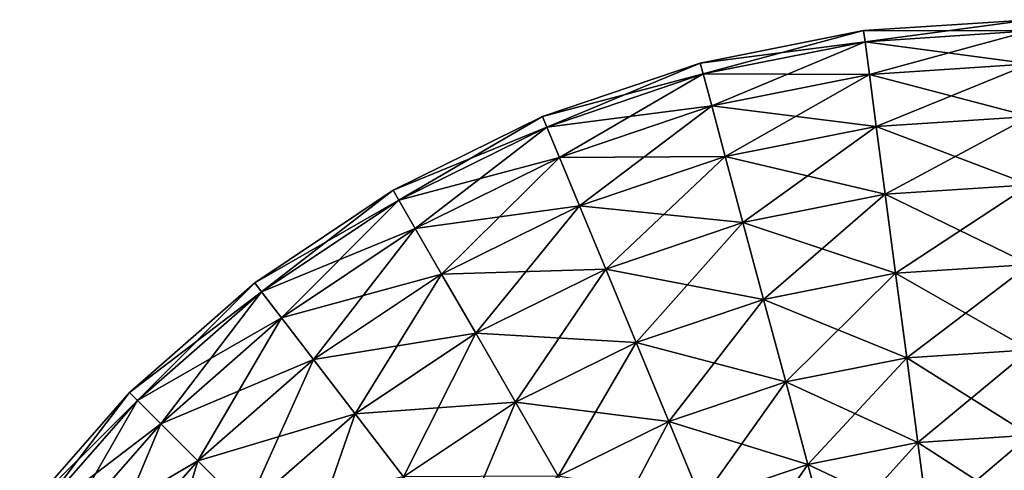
# Model space of a CAD drawing. Header units: metres. Extents: x -1.35 to 1.35, y -1.35 to 1.35.
# Tile 4 of 8: x -1.07 to -0.03, y 0.87 to 1.35. Entities that reach past the tile are written whole.
import ezdxf

# ---------------------------------------------------------------- set-up
doc = ezdxf.new("R2010")
doc.units = ezdxf.units.M
doc.layers.add('SELFTEST', color=7, linetype='CONTINUOUS')

msp = doc.modelspace()

# ---------------------------------------------------------------- linework, layer by layer
at = {"layer": 'SELFTEST'}
for points in [[(0, 1.35), (-0.176211, 1.338451), (-0.174654, 1.326627, 0.090587)], [(0, 1.338074, -0.090587), (-0.176211, 1.338451), (0, 1.35)], [(0, 1.35), (-0.174654, 1.326627, 0.090587), (0, 1.338074, 0.090587)], [(-0.176211, 1.338451), (-0.349406, 1.304), (-0.346319, 1.29248, 0.090587)], [(-0.174654, 1.326627, -0.090587), (-0.349406, 1.304), (-0.176211, 1.338451)], [(-0.176211, 1.338451), (-0.346319, 1.29248, 0.090587), (-0.174654, 1.326627, 0.090587)], [(0, 1.338074, -0.090587), (-0.174654, 1.326627, -0.090587), (-0.176211, 1.338451)], [(0, 1.338074, 0.090587), (-0.174654, 1.326627, 0.090587), (-0.17009, 1.291961, 0.175)], [(0, 1.303109, -0.175), (-0.174654, 1.326627, -0.090587), (0, 1.338074, -0.090587)], [(0, 1.338074, 0.090587), (-0.17009, 1.291961, 0.175), (0, 1.303109, 0.175)], [(-0.174654, 1.326627, -0.090587), (-0.346319, 1.29248, -0.090587), (-0.349406, 1.304)], [(-0.174654, 1.326627, 0.090587), (-0.346319, 1.29248, 0.090587), (-0.337269, 1.258707, 0.175)], [(-0.17009, 1.291961, -0.175), (-0.346319, 1.29248, -0.090587), (-0.174654, 1.326627, -0.090587)], [(-0.174654, 1.326627, 0.090587), (-0.337269, 1.258707, 0.175), (-0.17009, 1.291961, 0.175)], [(0, 1.303109, -0.175), (-0.17009, 1.291961, -0.175), (-0.174654, 1.326627, -0.090587)], [(-0.349406, 1.304), (-0.516623, 1.247237), (-0.512059, 1.236219, 0.090587)], [(-0.346319, 1.29248, -0.090587), (-0.516623, 1.247237), (-0.349406, 1.304)], [(-0.349406, 1.304), (-0.512059, 1.236219, 0.090587), (-0.346319, 1.29248, 0.090587)], [(0, 1.303109, 0.175), (-0.17009, 1.291961, 0.175), (-0.16283, 1.236815, 0.247487)], [(0, 1.247487, -0.247487), (-0.17009, 1.291961, -0.175), (0, 1.303109, -0.175)], [(0, 1.303109, 0.175), (-0.16283, 1.236815, 0.247487), (0, 1.247487, 0.247487)], [(-0.346319, 1.29248, -0.090587), (-0.512059, 1.236219, -0.090587), (-0.516623, 1.247237)], [(-0.346319, 1.29248, 0.090587), (-0.512059, 1.236219, 0.090587), (-0.498678, 1.203916, 0.175)], [(-0.337269, 1.258707, -0.175), (-0.512059, 1.236219, -0.090587), (-0.346319, 1.29248, -0.090587)], [(-0.346319, 1.29248, 0.090587), (-0.498678, 1.203916, 0.175), (-0.337269, 1.258707, 0.175)], [(-0.17009, 1.291961, -0.175), (-0.337269, 1.258707, -0.175), (-0.346319, 1.29248, -0.090587)], [(-0.17009, 1.291961, 0.175), (-0.337269, 1.258707, 0.175), (-0.322873, 1.20498, 0.247487)], [(-0.16283, 1.236815, -0.247487), (-0.337269, 1.258707, -0.175), (-0.17009, 1.291961, -0.175)], [(-0.17009, 1.291961, 0.175), (-0.322873, 1.20498, 0.247487), (-0.16283, 1.236815, 0.247487)], [(0, 1.247487, -0.247487), (-0.16283, 1.236815, -0.247487), (-0.17009, 1.291961, -0.175)], [(-0.337269, 1.258707, -0.175), (-0.498678, 1.203916, -0.175), (-0.512059, 1.236219, -0.090587)], [(-0.337269, 1.258707, 0.175), (-0.498678, 1.203916, 0.175), (-0.477393, 1.152528, 0.247487)], [(-0.322874, 1.20498, -0.247487), (-0.498678, 1.203916, -0.175), (-0.337269, 1.258707, -0.175)], [(-0.337269, 1.258707, 0.175), (-0.477393, 1.152528, 0.247487), (-0.322873, 1.20498, 0.247487)], [(-0.16283, 1.236815, -0.247487), (-0.322874, 1.20498, -0.247487), (-0.337269, 1.258707, -0.175)], [(-0.516623, 1.247237), (-0.675, 1.169134), (-0.669037, 1.158806, 0.090587)], [(-0.512059, 1.236219, -0.090587), (-0.675, 1.169134), (-0.516623, 1.247237)], [(-0.516623, 1.247237), (-0.669037, 1.158806, 0.090587), (-0.512059, 1.236219, 0.090587)], [(0, 1.247487, 0.247487), (-0.16283, 1.236815, 0.247487), (-0.153368, 1.164948, 0.303109)], [(0, 1.175, -0.303109), (-0.16283, 1.236815, -0.247487), (0, 1.247487, -0.247487)], [(0, 1.247487, 0.247487), (-0.153368, 1.164948, 0.303109), (0, 1.175, 0.303109)], [(-0.512059, 1.236219, -0.090587), (-0.669037, 1.158806, -0.090587), (-0.675, 1.169134)], [(-0.512059, 1.236219, 0.090587), (-0.669037, 1.158806, 0.090587), (-0.651555, 1.128525, 0.175)], [(-0.498678, 1.203916, -0.175), (-0.669037, 1.158806, -0.090587), (-0.512059, 1.236219, -0.090587)], [(-0.512059, 1.236219, 0.090587), (-0.651555, 1.128525, 0.175), (-0.498678, 1.203916, 0.175)], [(-0.153368, 1.164948, -0.303109), (-0.322874, 1.20498, -0.247487), (-0.16283, 1.236815, -0.247487)], [(-0.16283, 1.236815, 0.247487), (-0.322873, 1.20498, 0.247487), (-0.304112, 1.134963, 0.303109)], [(-0.16283, 1.236815, 0.247487), (-0.304112, 1.134963, 0.303109), (-0.153368, 1.164948, 0.303109)], [(0, 1.175, -0.303109), (-0.153368, 1.164948, -0.303109), (-0.16283, 1.236815, -0.247487)], [(-0.498678, 1.203916, -0.175), (-0.651555, 1.128525, -0.175), (-0.669037, 1.158806, -0.090587)], [(-0.498678, 1.203916, 0.175), (-0.651555, 1.128525, 0.175), (-0.623744, 1.080356, 0.247487)], [(-0.477393, 1.152528, -0.247487), (-0.651555, 1.128525, -0.175), (-0.498678, 1.203916, -0.175)], [(-0.498678, 1.203916, 0.175), (-0.623744, 1.080356, 0.247487), (-0.477393, 1.152528, 0.247487)], [(-0.322874, 1.20498, -0.247487), (-0.477393, 1.152528, -0.247487), (-0.498678, 1.203916, -0.175)], [(-0.322873, 1.20498, 0.247487), (-0.477393, 1.152528, 0.247487), (-0.449653, 1.085558, 0.303109)], [(-0.304112, 1.134963, -0.303109), (-0.477393, 1.152528, -0.247487), (-0.322874, 1.20498, -0.247487)], [(-0.322873, 1.20498, 0.247487), (-0.449653, 1.085558, 0.303109), (-0.304112, 1.134963, 0.303109)], [(-0.153368, 1.164948, -0.303109), (-0.304112, 1.134963, -0.303109), (-0.322874, 1.20498, -0.247487)], [(0, 1.175, 0.303109), (-0.153368, 1.164948, 0.303109), (-0.14235, 1.081257, 0.338074)], [(0, 1.090587, -0.338074), (-0.153368, 1.164948, -0.303109), (0, 1.175, -0.303109)], [(0, 1.175, 0.303109), (-0.14235, 1.081257, 0.338074), (0, 1.090587, 0.338074)], [(-0.675, 1.169134), (-0.821828, 1.071027), (-0.814568, 1.061565, 0.090587)], [(-0.669037, 1.158806, -0.090587), (-0.821828, 1.071027), (-0.675, 1.169134)], [(-0.675, 1.169134), (-0.814568, 1.061565, 0.090587), (-0.669037, 1.158806, 0.090587)], [(-0.153368, 1.164948, 0.303109), (-0.304112, 1.134963, 0.303109), (-0.282265, 1.053426, 0.338074)], [(-0.14235, 1.081257, -0.338074), (-0.304112, 1.134963, -0.303109), (-0.153368, 1.164948, -0.303109)], [(-0.153368, 1.164948, 0.303109), (-0.282265, 1.053426, 0.338074), (-0.14235, 1.081257, 0.338074)], [(0, 1.090587, -0.338074), (-0.14235, 1.081257, -0.338074), (-0.153368, 1.164948, -0.303109)], [(-0.669037, 1.158806, -0.090587), (-0.814568, 1.061566, -0.090587), (-0.821828, 1.071027)], [(-0.669037, 1.158806, 0.090587), (-0.814568, 1.061565, 0.090587), (-0.793282, 1.033826, 0.175)], [(-0.651555, 1.128525, -0.175), (-0.814568, 1.061566, -0.090587), (-0.669037, 1.158806, -0.090587)], [(-0.669037, 1.158806, 0.090587), (-0.793282, 1.033826, 0.175), (-0.651555, 1.128525, 0.175)], [(-0.477393, 1.152528, -0.247487), (-0.623744, 1.080356, -0.247487), (-0.651555, 1.128525, -0.175)], [(-0.477393, 1.152528, 0.247487), (-0.623744, 1.080356, 0.247487), (-0.5875, 1.01758, 0.303109)], [(-0.449653, 1.085558, -0.303109), (-0.623744, 1.080356, -0.247487), (-0.477393, 1.152528, -0.247487)], [(-0.477393, 1.152528, 0.247487), (-0.5875, 1.01758, 0.303109), (-0.449653, 1.085558, 0.303109)], [(-0.304112, 1.134963, -0.303109), (-0.449653, 1.085558, -0.303109), (-0.477393, 1.152528, -0.247487)], [(-0.651555, 1.128525, -0.175), (-0.793282, 1.033826, -0.175), (-0.814568, 1.061566, -0.090587)], [(-0.651555, 1.128525, 0.175), (-0.793282, 1.033826, 0.175), (-0.759422, 0.989698, 0.247487)], [(-0.623744, 1.080356, -0.247487), (-0.793282, 1.033826, -0.175), (-0.651555, 1.128525, -0.175)], [(-0.651555, 1.128525, 0.175), (-0.759422, 0.989698, 0.247487), (-0.623744, 1.080356, 0.247487)], [(-0.304112, 1.134963, 0.303109), (-0.449653, 1.085558, 0.303109), (-0.41735, 1.007571, 0.338074)], [(-0.282265, 1.053426, -0.338074), (-0.449653, 1.085558, -0.303109), (-0.304112, 1.134963, -0.303109)], [(-0.304112, 1.134963, 0.303109), (-0.41735, 1.007571, 0.338074), (-0.282265, 1.053426, 0.338074)], [(-0.14235, 1.081257, -0.338074), (-0.282265, 1.053426, -0.338074), (-0.304112, 1.134963, -0.303109)], [(0, 1.090587, 0.338074), (-0.14235, 1.081257, 0.338074), (-0.130526, 0.991445, 0.35)], [(0, 1, -0.35), (-0.14235, 1.081257, -0.338074), (0, 1.090587, -0.338074)], [(0, 1.090587, 0.338074), (-0.130526, 0.991445, 0.35), (0, 1, 0.35)], [(-0.623744, 1.080356, -0.247487), (-0.759422, 0.989698, -0.247487), (-0.793282, 1.033826, -0.175)], [(-0.623744, 1.080356, 0.247487), (-0.759422, 0.989698, 0.247487), (-0.715295, 0.93219, 0.303109)], [(-0.5875, 1.01758, -0.303109), (-0.759422, 0.989698, -0.247487), (-0.623744, 1.080356, -0.247487)], [(-0.623744, 1.080356, 0.247487), (-0.715295, 0.93219, 0.303109), (-0.5875, 1.01758, 0.303109)], [(-0.449653, 1.085558, -0.303109), (-0.5875, 1.01758, -0.303109), (-0.623744, 1.080356, -0.247487)], [(-0.449653, 1.085558, 0.303109), (-0.5875, 1.01758, 0.303109), (-0.545293, 0.944476, 0.338074)], [(-0.41735, 1.007571, -0.338074), (-0.5875, 1.01758, -0.303109), (-0.449653, 1.085558, -0.303109)], [(-0.449653, 1.085558, 0.303109), (-0.545293, 0.944476, 0.338074), (-0.41735, 1.007571, 0.338074)], [(-0.282265, 1.053426, -0.338074), (-0.41735, 1.007571, -0.338074), (-0.449653, 1.085558, -0.303109)], [(-0.14235, 1.081257, 0.338074), (-0.282265, 1.053426, 0.338074), (-0.258819, 0.965926, 0.35)], [(-0.130526, 0.991445, -0.35), (-0.282265, 1.053426, -0.338074), (-0.14235, 1.081257, -0.338074)], [(-0.14235, 1.081257, 0.338074), (-0.258819, 0.965926, 0.35), (-0.130526, 0.991445, 0.35)], [(0, 1, -0.35), (-0.130526, 0.991445, -0.35), (-0.14235, 1.081257, -0.338074)], [(-0.821828, 1.071027), (-0.954594, 0.954594), (-0.946161, 0.946161, 0.090587)], [(-0.814568, 1.061566, -0.090587), (-0.954594, 0.954594), (-0.821828, 1.071027)], [(-0.821828, 1.071027), (-0.946161, 0.946161, 0.090587), (-0.814568, 1.061565, 0.090587)], [(-0.814568, 1.061566, -0.090587), (-0.946161, 0.946161, -0.090587), (-0.954594, 0.954594)], [(-0.793282, 1.033826, -0.175), (-0.946161, 0.946161, -0.090587), (-0.814568, 1.061566, -0.090587)], [(-0.814568, 1.061565, 0.090587), (-0.946161, 0.946161, 0.090587), (-0.921437, 0.921437, 0.175)], [(-0.814568, 1.061565, 0.090587), (-0.921437, 0.921437, 0.175), (-0.793282, 1.033826, 0.175)], [(-0.282265, 1.053426, 0.338074), (-0.41735, 1.007571, 0.338074), (-0.382684, 0.92388, 0.35)], [(-0.258819, 0.965926, -0.35), (-0.41735, 1.007571, -0.338074), (-0.282265, 1.053426, -0.338074)], [(-0.282265, 1.053426, 0.338074), (-0.382684, 0.92388, 0.35), (-0.258819, 0.965926, 0.35)], [(-0.130526, 0.991445, -0.35), (-0.258819, 0.965926, -0.35), (-0.282265, 1.053426, -0.338074)], [(-0.793282, 1.033826, -0.175), (-0.921437, 0.921437, -0.175), (-0.946161, 0.946161, -0.090587)], [(-0.793282, 1.033826, 0.175), (-0.921437, 0.921437, 0.175), (-0.882107, 0.882107, 0.247487)], [(-0.759422, 0.989698, -0.247487), (-0.921437, 0.921437, -0.175), (-0.793282, 1.033826, -0.175)], [(-0.793282, 1.033826, 0.175), (-0.882107, 0.882107, 0.247487), (-0.759422, 0.989698, 0.247487)], [(-0.5875, 1.01758, -0.303109), (-0.715295, 0.93219, -0.303109), (-0.759422, 0.989698, -0.247487)], [(-0.5875, 1.01758, 0.303109), (-0.715295, 0.93219, 0.303109), (-0.663907, 0.865221, 0.338074)], [(-0.545293, 0.944476, -0.338074), (-0.715295, 0.93219, -0.303109), (-0.5875, 1.01758, -0.303109)], [(-0.5875, 1.01758, 0.303109), (-0.663907, 0.865221, 0.338074), (-0.545293, 0.944476, 0.338074)], [(-0.41735, 1.007571, -0.338074), (-0.545293, 0.944476, -0.338074), (-0.5875, 1.01758, -0.303109)], [(-0.41735, 1.007571, 0.338074), (-0.545293, 0.944476, 0.338074), (-0.5, 0.866025, 0.35)], [(-0.382684, 0.92388, -0.35), (-0.545293, 0.944476, -0.338074), (-0.41735, 1.007571, -0.338074)], [(-0.41735, 1.007571, 0.338074), (-0.5, 0.866025, 0.35), (-0.382684, 0.92388, 0.35)], [(-0.258819, 0.965926, -0.35), (-0.382684, 0.92388, -0.35), (-0.41735, 1.007571, -0.338074)], [(0, 1, 0.35), (-0.130526, 0.991445, 0.35), (-0.118702, 0.901633, 0.338074)], [(0, 0.909413, -0.338074), (-0.130526, 0.991445, -0.35), (0, 1, -0.35)], [(0, 1, 0.35), (-0.118702, 0.901633, 0.338074), (0, 0.909413, 0.338074)], [(-0.759422, 0.989698, -0.247487), (-0.882107, 0.882107, -0.247487), (-0.921437, 0.921437, -0.175)], [(-0.759422, 0.989698, 0.247487), (-0.882107, 0.882107, 0.247487), (-0.83085, 0.83085, 0.303109)], [(-0.715295, 0.93219, -0.303109), (-0.882107, 0.882107, -0.247487), (-0.759422, 0.989698, -0.247487)], [(-0.759422, 0.989698, 0.247487), (-0.83085, 0.83085, 0.303109), (-0.715295, 0.93219, 0.303109)], [(-0.130526, 0.991445, 0.35), (-0.258819, 0.965926, 0.35), (-0.235373, 0.878426, 0.338074)], [(-0.118702, 0.901633, -0.338074), (-0.258819, 0.965926, -0.35), (-0.130526, 0.991445, -0.35)], [(-0.130526, 0.991445, 0.35), (-0.235373, 0.878426, 0.338074), (-0.118702, 0.901633, 0.338074)], [(0, 0.909413, -0.338074), (-0.118702, 0.901633, -0.338074), (-0.130526, 0.991445, -0.35)], [(-0.258819, 0.965926, 0.35), (-0.382684, 0.92388, 0.35), (-0.348017, 0.840188, 0.338074)], [(-0.235373, 0.878426, -0.338074), (-0.382684, 0.92388, -0.35), (-0.258819, 0.965926, -0.35)], [(-0.258819, 0.965926, 0.35), (-0.348017, 0.840188, 0.338074), (-0.235373, 0.878426, 0.338074)], [(-0.118702, 0.901633, -0.338074), (-0.235373, 0.878426, -0.338074), (-0.258819, 0.965926, -0.35)], [(-0.954594, 0.954594), (-1.071027, 0.821828), (-1.061566, 0.814568, 0.090587)], [(-0.946161, 0.946161, -0.090587), (-1.071027, 0.821828), (-0.954594, 0.954594)], [(-0.954594, 0.954594), (-1.061566, 0.814568, 0.090587), (-0.946161, 0.946161, 0.090587)], [(-0.946161, 0.946161, -0.090587), (-1.061566, 0.814568, -0.090587), (-1.071027, 0.821828)], [(-0.946161, 0.946161, 0.090587), (-1.061566, 0.814568, 0.090587), (-1.033826, 0.793282, 0.175)], [(-0.921437, 0.921437, -0.175), (-1.061566, 0.814568, -0.090587), (-0.946161, 0.946161, -0.090587)], [(-0.946161, 0.946161, 0.090587), (-1.033826, 0.793282, 0.175), (-0.921437, 0.921437, 0.175)], [(-0.545293, 0.944476, -0.338074), (-0.663907, 0.865221, -0.338074), (-0.715295, 0.93219, -0.303109)], [(-0.545293, 0.944476, 0.338074), (-0.663907, 0.865221, 0.338074), (-0.608761, 0.793353, 0.35)], [(-0.5, 0.866025, -0.35), (-0.663907, 0.865221, -0.338074), (-0.545293, 0.944476, -0.338074)], [(-0.545293, 0.944476, 0.338074), (-0.608761, 0.793353, 0.35), (-0.5, 0.866025, 0.35)], [(-0.382684, 0.92388, -0.35), (-0.5, 0.866025, -0.35), (-0.545293, 0.944476, -0.338074)], [(-0.715295, 0.93219, -0.303109), (-0.83085, 0.83085, -0.303109), (-0.882107, 0.882107, -0.247487)], [(-0.715295, 0.93219, 0.303109), (-0.83085, 0.83085, 0.303109), (-0.771161, 0.771161, 0.338074)], [(-0.663907, 0.865221, -0.338074), (-0.83085, 0.83085, -0.303109), (-0.715295, 0.93219, -0.303109)], [(-0.715295, 0.93219, 0.303109), (-0.771161, 0.771161, 0.338074), (-0.663907, 0.865221, 0.338074)], [(-0.921437, 0.921437, -0.175), (-1.033826, 0.793282, -0.175), (-1.061566, 0.814568, -0.090587)], [(-0.921437, 0.921437, 0.175), (-1.033826, 0.793282, 0.175), (-0.989698, 0.759422, 0.247487)], [(-0.882107, 0.882107, -0.247487), (-1.033826, 0.793282, -0.175), (-0.921437, 0.921437, -0.175)], [(-0.921437, 0.921437, 0.175), (-0.989698, 0.759422, 0.247487), (-0.882107, 0.882107, 0.247487)], [(-0.382684, 0.92388, 0.35), (-0.5, 0.866025, 0.35), (-0.454707, 0.787575, 0.338074)], [(-0.348017, 0.840188, -0.338074), (-0.5, 0.866025, -0.35), (-0.382684, 0.92388, -0.35)], [(-0.382684, 0.92388, 0.35), (-0.454707, 0.787575, 0.338074), (-0.348017, 0.840188, 0.338074)], [(-0.235373, 0.878426, -0.338074), (-0.348017, 0.840188, -0.338074), (-0.382684, 0.92388, -0.35)], [(0, 0.909413, 0.338074), (-0.118702, 0.901633, 0.338074), (-0.107684, 0.817942, 0.303109)], [(0, 0.825, -0.303109), (-0.118702, 0.901633, -0.338074), (0, 0.909413, -0.338074)], [(0, 0.909413, 0.338074), (-0.107684, 0.817942, 0.303109), (0, 0.825, 0.303109)], [(-0.118702, 0.901633, 0.338074), (-0.235373, 0.878426, 0.338074), (-0.213526, 0.796889, 0.303109)], [(-0.107684, 0.817942, -0.303109), (-0.235373, 0.878426, -0.338074), (-0.118702, 0.901633, -0.338074)], [(-0.118702, 0.901633, 0.338074), (-0.213526, 0.796889, 0.303109), (-0.107684, 0.817942, 0.303109)], [(0, 0.825, -0.303109), (-0.107684, 0.817942, -0.303109), (-0.118702, 0.901633, -0.338074)], [(-0.882107, 0.882107, -0.247487), (-0.989699, 0.759422, -0.247487), (-1.033826, 0.793282, -0.175)], [(-0.83085, 0.83085, -0.303109), (-0.989699, 0.759422, -0.247487), (-0.882107, 0.882107, -0.247487)], [(-0.882107, 0.882107, 0.247487), (-0.989698, 0.759422, 0.247487), (-0.93219, 0.715294, 0.303109)], [(-0.882107, 0.882107, 0.247487), (-0.93219, 0.715294, 0.303109), (-0.83085, 0.83085, 0.303109)], [(-0.235373, 0.878426, 0.338074), (-0.348017, 0.840188, 0.338074), (-0.315714, 0.762201, 0.303109)], [(-0.213526, 0.796889, -0.303109), (-0.348017, 0.840188, -0.338074), (-0.235373, 0.878426, -0.338074)], [(-0.235373, 0.878426, 0.338074), (-0.315714, 0.762201, 0.303109), (-0.213526, 0.796889, 0.303109)], [(-0.107684, 0.817942, -0.303109), (-0.213526, 0.796889, -0.303109), (-0.235373, 0.878426, -0.338074)]]:
    msp.add_3dface(points, dxfattribs=at)

doc.saveas('drawing.dxf')
